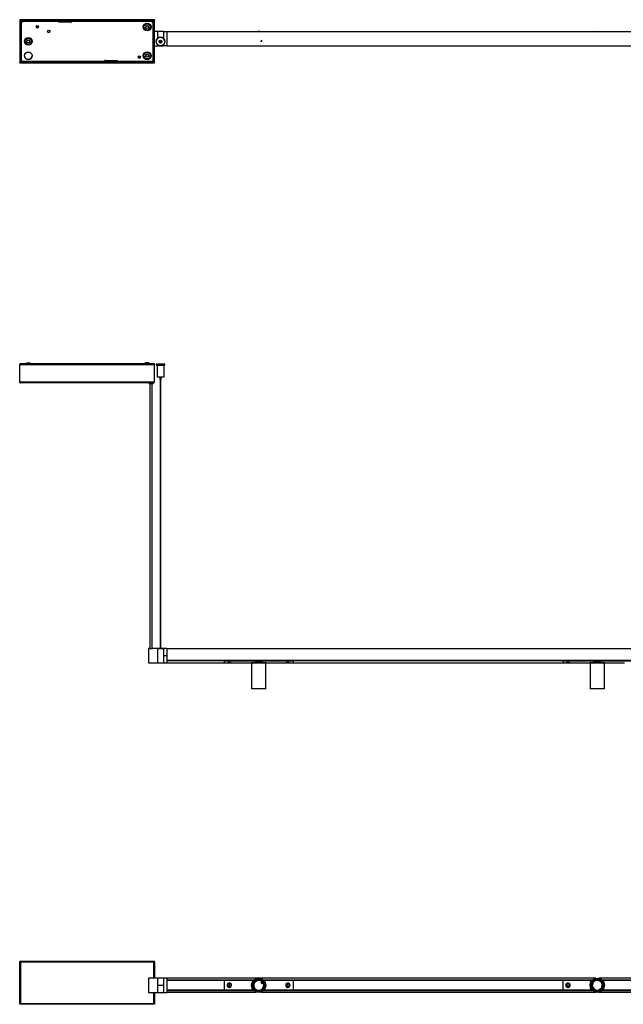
# Model space of a CAD drawing. Header units: millimetres. Extents: x 1198 to 3383, y 1201 to 2916.
# Tile 1 of 2: x 1198 to 2250, y 1201 to 2916. Entities that reach past the tile are written whole.
import ezdxf

# ---------------------------------------------------------------- set-up
doc = ezdxf.new("R2010")
doc.units = ezdxf.units.MM
doc.header["$PDSIZE"] = -1

msp = doc.modelspace()

# ---------------------------------------------------------------- linework, layer by layer
at = {"color": 7, "linetype": 'Continuous', "lineweight": 25}
for p, q in [((1198.4, 2915.5), (1198.4, 2915.2)), ((1433.4, 2915.5), (1198.4, 2915.5)), ((1433.4, 2915.2), (1198.4, 2915.2)), ((1198.4, 2915.2), (1198.4, 2914.4)), ((1433.4, 2915.5), (1433.4, 2915.2)), ((1433.4, 2915.2), (1433.4, 2914.4)), ((1433.4, 2914.4), (1198.4, 2914.4)), ((1198.4, 2914.4), (1198.4, 2914.3)), ((1199.2, 2914.3), (1198.4, 2914.3)), ((1198.4, 2914.3), (1198.4, 2841.1)), ((1199.2, 2914.4), (1199.2, 2914.3)), ((1199.2, 2914.3), (1199.2, 2841.1)), ((1199.8, 2914.1), (1199.3, 2914.4)), ((1199.8, 2914.1), (1432, 2914.1)), ((1199.8, 2841.9), (1199.8, 2914.1)), ((1203.4, 2912.7), (1201.4, 2910.7)), ((1201.4, 2910.7), (1203.4, 2912.7)), ((1201.4, 2844.7), (1201.4, 2910.7)), ((1201.4, 2910.7), (1201.4, 2910.7)), ((1203.4, 2912.7), (1266.9, 2912.7)), ((1203.4, 2912.7), (1203.4, 2912.7)), ((1203.4, 2912.7), (1266.9, 2912.7)), ((1266.9, 2912.7), (1266.9, 2910.5)), ((1266.9, 2912.7), (1266.9, 2912.7)), ((1266.9, 2910.5), (1267.4, 2910.5)), ((1267.4, 2910.5), (1266.9, 2910.5)), ((1267.4, 2912.9), (1267.4, 2912.7)), ((1287.4, 2912.9), (1267.4, 2912.9)), ((1267.4, 2911), (1267.4, 2912.7)), ((1287.4, 2912.7), (1267.4, 2912.7)), ((1267.4, 2910.5), (1267.4, 2911)), ((1287.4, 2911), (1267.4, 2911)), ((1287.4, 2912.7), (1287.4, 2912.9)), ((1287.4, 2912.7), (1287.4, 2911)), ((1287.4, 2911), (1287.4, 2910.5)), ((1287.4, 2910.5), (1287.9, 2910.5)), ((1287.9, 2910.5), (1287.4, 2910.5)), ((1287.9, 2910.5), (1287.9, 2912.7)), ((1287.9, 2912.7), (1428.4, 2912.7)), ((1287.9, 2912.7), (1287.9, 2912.7)), ((1287.9, 2912.7), (1428.4, 2912.7)), ((1430.4, 2910.7), (1428.4, 2912.7)), ((1428.4, 2912.7), (1428.4, 2912.7)), ((1428.4, 2912.7), (1430.4, 2910.7)), ((1430.4, 2910.7), (1430.4, 2844.7)), ((1430.4, 2910.7), (1430.4, 2910.7)), ((1432, 2914.1), (1432, 2841.9)), ((1432.6, 2914.4), (1432.6, 2914.3)), ((1432.6, 2914.3), (1433.4, 2914.3)), ((1432.6, 2841.1), (1432.6, 2914.3)), ((1433.4, 2914.4), (1433.4, 2914.3)), ((1433.4, 2841.1), (1433.4, 2914.3)), ((1438.7, 2894.7), (1433.4, 2894.7)), ((1448.7, 2894.7), (1438.7, 2894.7)), ((1438.7, 2894.7), (1438.7, 2882.9)), ((1438.7, 2894.7), (1438.7, 2882.9)), ((1448.7, 2894.7), (1448.7, 2883.1)), ((1448.7, 2894.7), (1448.7, 2883.1)), ((1448.7, 2894.7), (1454.6, 2894.7)), ((1454.6, 2894.7), (1454.6, 2869.7)), ((2954.6, 2894.5), (1454.6, 2894.5)), ((1431.4, 2878), (1431.4, 2878)), ((1433.4, 2869.7), (1438.7, 2869.7)), ((1436.3, 2877.4), (1436.3, 2877.4)), ((1438.7, 2871.9), (1438.7, 2869.7)), ((1438.7, 2871.9), (1438.7, 2869.7)), ((1438.7, 2869.7), (1448.7, 2869.7)), ((1443.3, 2878.2), (1443.3, 2877.4)), ((1444.3, 2877.4), (1444.3, 2878.2)), ((1444.8, 2877.5), (1444.8, 2877.6)), ((1448.7, 2871.7), (1448.7, 2869.7)), ((1454.6, 2869.7), (1448.7, 2869.7)), ((1451.3, 2877.4), (1451.3, 2877.4)), ((1454.6, 2870), (2954.6, 2870)), ((1199.2, 2841.1), (1198.4, 2841.1)), ((1198.4, 2841.1), (1198.4, 2841)), ((1198.4, 2841), (1433.4, 2841)), ((1198.4, 2840.2), (1198.4, 2841)), ((1198.4, 2840.2), (1433.4, 2840.2)), ((1199.2, 2841.3), (1432.6, 2841.3)), ((1432, 2841.9), (1199.8, 2841.9)), ((1201.4, 2844.7), (1203.4, 2842.7)), ((1346.9, 2842.7), (1203.4, 2842.7)), ((1347.4, 2845), (1346.9, 2845)), ((1346.9, 2845), (1346.9, 2842.7)), ((1347.4, 2844.3), (1346.9, 2844.3)), ((1347.4, 2844.5), (1347.4, 2845)), ((1347.4, 2844.5), (1367.4, 2844.5)), ((1347.4, 2842.7), (1347.4, 2844.5)), ((1347.4, 2842.7), (1367.4, 2842.7)), ((1367.9, 2845), (1367.4, 2845)), ((1367.4, 2845), (1367.4, 2844.5)), ((1367.4, 2844.5), (1367.4, 2842.7)), ((1367.9, 2844.3), (1367.4, 2844.3)), ((1367.9, 2842.7), (1367.9, 2845)), ((1428.4, 2842.7), (1367.9, 2842.7)), ((1428.4, 2842.7), (1430.4, 2844.7)), ((1432.6, 2841.1), (1433.4, 2841.1)), ((1433.4, 2841.1), (1433.4, 2841)), ((1433.4, 2840.2), (1433.4, 2841)), ((1199.2, 2316), (1198.4, 2316)), ((1198.4, 2316), (1198.4, 2315.3)), ((1198.4, 2316), (1198.4, 2316)), ((1207.9, 2316), (1198.4, 2316)), ((1207.9, 2316), (1198.4, 2316)), ((1198.4, 2316), (1198.4, 2316)), ((1198.4, 2284.7), (1198.4, 2315.3)), ((1198.4, 2315.3), (1433.4, 2315.3)), ((1198.4, 2315.3), (1433.4, 2315.3)), ((1198.4, 2315.3), (1198.4, 2315.3)), ((1199.2, 2315.3), (1198.4, 2315.3)), ((1198.4, 2315.3), (1198.4, 2315.3)), ((1199.2, 2316), (1199.2, 2315.3)), ((1199.2, 2315.3), (1199.2, 2315.3)), ((1201.4, 2315.3), (1201.4, 2315.7)), ((1203.4, 2315.7), (1201.4, 2315.7)), ((1203.4, 2315.7), (1207.6, 2315.7)), ((1206.6, 2315.4), (1206.6, 2315.4)), ((1414.6, 2316), (1218.8, 2316)), ((1414.6, 2316), (1218.8, 2316)), ((1219.1, 2315.7), (1266.9, 2315.7)), ((1266.9, 2315.7), (1266.9, 2315.7)), ((1266.9, 2315.7), (1267.4, 2315.7)), ((1267.4, 2315.7), (1267.4, 2315.7)), ((1287.4, 2315.7), (1267.4, 2315.7)), ((1287.4, 2315.7), (1287.4, 2315.7)), ((1287.4, 2315.7), (1287.9, 2315.7)), ((1287.9, 2315.7), (1287.9, 2315.7)), ((1287.9, 2315.7), (1414.2, 2315.7)), ((1413.6, 2315.7), (1413.6, 2315.7)), ((1413.6, 2315.6), (1413.6, 2315.7)), ((1433.4, 2316), (1426.1, 2316)), ((1433.4, 2316), (1426.1, 2316)), ((1426.7, 2315.7), (1428.4, 2315.7)), ((1427.2, 2315.7), (1427.2, 2315.6)), ((1430.4, 2315.7), (1428.4, 2315.7)), ((1430.4, 2315.7), (1430.4, 2315.3)), ((1432.6, 2316), (1433.4, 2316)), ((1432.6, 2315.3), (1432.6, 2316)), ((1432.6, 2315.3), (1432.6, 2315.3)), ((1432.6, 2315.3), (1433.4, 2315.3)), ((1433.4, 2315.3), (1433.4, 2316)), ((1433.4, 2316), (1433.4, 2316)), ((1433.4, 2316), (1433.4, 2316)), ((1433.4, 2284.7), (1433.4, 2315.3)), ((1433.4, 2315.3), (1433.4, 2315.3)), ((1433.4, 2315.3), (1433.4, 2315.3)), ((1436.3, 2315.4), (1436.3, 2313.9)), ((1443.3, 2315.4), (1443.3, 2315.4)), ((1444.3, 2315.4), (1444.3, 2315.4)), ((1451.3, 2313.9), (1451.3, 2315.4)), ((1437.8, 2313.8), (1437.8, 2293.8)), ((1448.1, 2313.8), (1448.1, 2313.9)), ((1449.8, 2293.8), (1449.8, 2313.8)), ((1198.4, 2284.7), (1433.4, 2284.7)), ((1432, 2283.3), (1199.8, 2283.3)), ((1423.4, 2283.3), (1423.4, 2283.1)), ((1425.4, 2282.1), (1425.4, 1820.4)), ((1429.4, 1820.4), (1429.4, 2282.1)), ((1431.4, 2283.1), (1431.4, 2283.3)), ((1442.6, 2293.8), (1442.6, 2288.8)), ((1443.3, 2288.8), (1443.3, 1820.4)), ((1444.3, 1820.4), (1444.3, 2288.8)), ((1445.1, 2288.8), (1445.1, 2293.8)), ((1425.2, 1820.5), (1422.9, 1820.5)), ((1422.9, 1820.5), (1422.9, 1795.5)), ((1438.7, 1820.5), (1429.6, 1820.5)), ((1439.6, 1820.5), (1438.7, 1820.5)), ((1438.7, 1820.5), (1438.7, 1795.5)), ((1438.7, 1820.5), (1438.7, 1820.4)), ((1438.7, 1820.4), (1438.7, 1795.5)), ((1438.7, 1820.4), (1439.4, 1820.4)), ((1439.4, 1820.4), (1439.4, 1820.5)), ((1439.4, 1820.4), (1439.4, 1820.4)), ((1440.1, 1820.5), (1443.3, 1820.5)), ((1440.1, 1820.5), (1440.2, 1820.4)), ((1447.3, 1820.4), (1440.1, 1820.4)), ((1444.3, 1820.5), (1447.3, 1820.5)), ((1447.3, 1820.4), (1447.3, 1820.5)), ((1448.7, 1820.5), (1447.9, 1820.5)), ((1448.1, 1820.5), (1448.1, 1820.4)), ((1448.1, 1820.4), (1448.1, 1820.4)), ((1448.1, 1820.4), (1448.7, 1820.4)), ((1454.6, 1820.5), (1448.7, 1820.5)), ((1448.7, 1820.5), (1448.7, 1820.4)), ((1448.7, 1820.5), (1448.7, 1807.9)), ((1448.7, 1820.4), (1448.7, 1795.5)), ((1454.6, 1820.5), (1454.6, 1807.9)), ((2954.6, 1820.2), (1454.6, 1820.2)), ((1454.6, 1807.9), (1448.7, 1807.9)), ((1448.7, 1807.9), (1448.7, 1795.5)), ((1454.6, 1807.9), (1454.6, 1795.5)), ((1422.9, 1795.5), (1438.7, 1795.5)), ((1438.7, 1795.5), (1448.7, 1795.5)), ((1448.7, 1795.5), (1454.6, 1795.5)), ((1454.6, 1799.8), (2954.6, 1799.8)), ((2954.6, 1799.7), (1454.6, 1799.7)), ((1454.6, 1799.5), (1554.6, 1799.5)), ((1554.6, 1799.1), (1454.6, 1799.1)), ((1454.6, 1795.8), (1554.6, 1795.8)), ((1554.6, 1798.9), (1554.6, 1799.7)), ((1554.6, 1799.7), (1674.6, 1799.7)), ((1554.6, 1799.7), (1556.1, 1799.7)), ((1554.6, 1799.7), (1554.6, 1799.7)), ((1554.6, 1798.9), (1674.6, 1798.9)), ((1554.6, 1798.9), (1554.6, 1795.5)), ((1554.6, 1795.5), (1559.8, 1795.5)), ((1556.1, 1799.7), (1556.1, 1799.7)), ((1557.6, 1799.7), (1557.6, 1799.7)), ((1560.1, 1799.7), (1560.1, 1799.7)), ((1560.4, 1795.5), (1563.1, 1795.5)), ((1564.1, 1795.8), (1563.1, 1795.8)), ((1564.1, 1795.5), (1566.8, 1795.5)), ((1566.2, 1799.7), (1658.1, 1799.7)), ((1566.2, 1799.7), (1566.2, 1799.7)), ((1566.8, 1795.5), (1566.7, 1795.6)), ((1567.3, 1795.5), (1602.5, 1795.5)), ((1602.5, 1795.5), (1602.3, 1795.3)), ((1602.3, 1795.3), (1602.3, 1750.7)), ((1627.3, 1795.3), (1602.3, 1795.3)), ((1602.5, 1795.5), (1627.1, 1795.5)), ((1627.3, 1795.3), (1627.1, 1795.5)), ((1627.1, 1795.5), (1661.8, 1795.5)), ((1627.3, 1750.7), (1627.3, 1795.3)), ((1658.1, 1799.7), (1658.1, 1799.7)), ((1662.1, 1799.7), (1662.1, 1799.7)), ((1662.3, 1795.5), (1665.1, 1795.5)), ((1663.1, 1799.7), (1663.1, 1799.7)), ((1666, 1795.8), (1665, 1795.8)), ((1666.1, 1795.5), (1668.8, 1795.5)), ((1668.2, 1799.7), (1674.6, 1799.7)), ((1668.2, 1799.7), (1668.2, 1799.7)), ((1669.3, 1795.5), (1674.6, 1795.5)), ((1674.6, 1798.9), (1674.6, 1799.7)), ((1674.6, 1799.7), (1674.6, 1799.7)), ((1674.6, 1799.5), (2144.6, 1799.5)), ((2144.6, 1799.1), (1674.6, 1799.1)), ((1674.6, 1798.9), (1674.6, 1795.5)), ((1674.6, 1795.8), (2144.6, 1795.8)), ((2144.6, 1798.9), (2144.6, 1799.7)), ((2144.6, 1799.7), (2264.6, 1799.7)), ((2144.6, 1799.7), (2144.6, 1799.7)), ((2144.6, 1799.7), (2146.1, 1799.7)), ((2144.6, 1798.9), (2264.6, 1798.9)), ((2144.6, 1798.9), (2144.6, 1795.5)), ((2144.6, 1795.5), (2149.8, 1795.5)), ((2146.1, 1799.7), (2146.1, 1799.7)), ((2147.6, 1799.7), (2147.6, 1799.7)), ((2150.1, 1799.7), (2150.1, 1799.7)), ((2150.4, 1795.5), (2153.1, 1795.5)), ((2154.1, 1795.8), (2153.1, 1795.8)), ((2154.1, 1795.5), (2156.8, 1795.5)), ((2156.2, 1799.7), (2156.2, 1799.7)), ((2156.2, 1799.7), (2248.1, 1799.7)), ((2156.8, 1795.5), (2156.7, 1795.6)), ((2157.3, 1795.5), (2192.3, 1795.5)), ((2192.3, 1795.5), (2192.1, 1795.3)), ((2192.1, 1795.3), (2192.1, 1750.7)), ((2217.1, 1795.3), (2192.1, 1795.3)), ((2192.3, 1795.5), (2216.9, 1795.5)), ((2217.1, 1795.3), (2216.9, 1795.5)), ((2216.9, 1795.5), (2251.8, 1795.5)), ((2217.1, 1750.7), (2217.1, 1795.3)), ((2248.1, 1799.7), (2248.1, 1799.7)), ((1602.3, 1750.7), (1602.5, 1750.5)), ((1602.3, 1750.7), (1627.3, 1750.7)), ((1627.1, 1750.5), (1602.5, 1750.5)), ((1627.1, 1750.5), (1627.3, 1750.7)), ((2192.1, 1750.7), (2192.3, 1750.5)), ((2192.1, 1750.7), (2217.1, 1750.7)), ((2216.9, 1750.5), (2192.3, 1750.5)), ((2216.9, 1750.5), (2217.1, 1750.7)), ((1198.4, 1276.2), (1433.4, 1276.2)), ((1198.4, 1275.9), (1198.4, 1276.2)), ((1198.4, 1275.9), (1198.4, 1275.1)), ((1198.4, 1275.9), (1433.4, 1275.9)), ((1198.9, 1275), (1198.4, 1275)), ((1198.4, 1201.8), (1198.4, 1275)), ((1432, 1274.5), (1199.8, 1274.5)), ((1199.8, 1274.5), (1199.8, 1202.3)), ((1432, 1274.5), (1432, 1274.5)), ((1432, 1246.7), (1432, 1274.5)), ((1432.9, 1275), (1433.4, 1275)), ((1433.4, 1275.9), (1433.4, 1276.2)), ((1433.4, 1275.1), (1433.4, 1275.9)), ((1433.4, 1275), (1433.4, 1246.7)), ((1438.7, 1246.7), (1422.9, 1246.7)), ((1422.9, 1246.7), (1422.9, 1221.7)), ((1448.7, 1246.7), (1438.7, 1246.7)), ((1438.7, 1246.7), (1438.7, 1221.7)), ((1438.7, 1246.7), (1438.7, 1233.7)), ((1448.7, 1246.7), (1448.7, 1233.7)), ((1454.6, 1246.7), (1448.7, 1246.7)), ((1448.7, 1246.7), (1448.7, 1221.7)), ((1454.6, 1246.7), (1454.6, 1221.7)), ((2202.1, 1246.5), (1454.6, 1246.5)), ((1454.6, 1243.3), (1606.6, 1243.3)), ((1454.6, 1243.2), (1606.4, 1243.2)), ((1606.4, 1243.2), (1454.6, 1243.2)), ((1606.2, 1243), (1454.6, 1243)), ((1454.6, 1242.8), (1554.6, 1242.8)), ((1554.6, 1242.6), (1454.6, 1242.6)), ((1554.6, 1242.8), (1606, 1242.8)), ((1554.6, 1242.8), (1554.6, 1225.6)), ((1561.4, 1237.1), (1561.5, 1236.9)), ((1563.1, 1236.7), (1563, 1231.7)), ((1564.1, 1236.7), (1563.1, 1236.7)), ((1564, 1231.7), (1564.1, 1236.7)), ((1566, 1237), (1565.8, 1236.8)), ((1623.1, 1243.3), (2196, 1243.3)), ((1623.3, 1243.2), (2195.9, 1243.2)), ((2195.9, 1243.2), (1623.3, 1243.2)), ((2195.7, 1243), (1623.5, 1243)), ((1623.6, 1242.8), (1674.6, 1242.8)), ((1663.4, 1236.8), (1663.2, 1237)), ((1665, 1236.7), (1665.1, 1231.7)), ((1666, 1236.7), (1665, 1236.7)), ((1666.1, 1231.7), (1666, 1236.7)), ((1667.7, 1236.9), (1667.8, 1237.1)), ((1674.6, 1242.8), (2144.6, 1242.8)), ((1674.6, 1242.8), (1674.6, 1225.6)), ((2144.6, 1242.6), (1674.6, 1242.6)), ((2144.6, 1242.8), (2195.5, 1242.8)), ((2144.6, 1242.8), (2144.6, 1225.6)), ((2151.4, 1237.1), (2151.5, 1236.9)), ((2153.1, 1236.7), (2153, 1231.7)), ((2154.1, 1236.7), (2153.1, 1236.7)), ((2154, 1231.7), (2154.1, 1236.7)), ((2156, 1237), (2155.8, 1236.8)), ((2954.6, 1246.5), (2207.1, 1246.5)), ((2213.1, 1243.3), (2780.3, 1243.3)), ((2213.3, 1243.2), (2780.2, 1243.2)), ((2780.2, 1243.2), (2213.3, 1243.2)), ((2779.9, 1243), (2213.5, 1243)), ((2213.7, 1242.8), (2264.6, 1242.8)), ((1422.9, 1221.7), (1438.7, 1221.7)), ((1432, 1202.3), (1432, 1221.7)), ((1433.4, 1221.7), (1433.4, 1201.8)), ((1448.7, 1233.7), (1438.7, 1233.7)), ((1438.7, 1233.7), (1438.7, 1221.7)), ((1438.7, 1221.7), (1448.7, 1221.7)), ((1448.7, 1233.7), (1448.7, 1232.3)), ((1448.7, 1221.7), (1454.6, 1221.7)), ((1454.6, 1225.8), (1554.6, 1225.8)), ((1554.6, 1225.7), (1454.6, 1225.7)), ((1454.6, 1225.5), (1605.6, 1225.5)), ((1605.8, 1225.3), (1454.6, 1225.3)), ((1454.6, 1225.2), (1605.8, 1225.2)), ((1606, 1225.1), (1454.6, 1225.1)), ((1454.6, 1222), (1611.2, 1222)), ((1554.6, 1225.6), (1605.5, 1225.6)), ((1561.4, 1231.6), (1561.2, 1231.4)), ((1563, 1231.7), (1564, 1231.7)), ((1565.7, 1231.5), (1565.8, 1231.3)), ((1618.4, 1222), (2202.1, 1222)), ((2196, 1225.1), (1623.7, 1225.1)), ((2195.9, 1225.3), (1623.8, 1225.3)), ((1623.8, 1225.2), (2195.9, 1225.2)), ((1624, 1225.5), (2195.7, 1225.5)), ((1624.2, 1225.6), (1674.6, 1225.6)), ((1663.4, 1231.3), (1663.5, 1231.5)), ((1665.1, 1231.7), (1666.1, 1231.7)), ((1668, 1231.4), (1667.8, 1231.6)), ((1674.6, 1225.8), (2144.6, 1225.8)), ((2144.6, 1225.7), (1674.6, 1225.7)), ((2144.6, 1225.6), (2195.5, 1225.6)), ((2151.4, 1231.6), (2151.2, 1231.4)), ((2153, 1231.7), (2154, 1231.7)), ((2155.7, 1231.5), (2155.8, 1231.3)), ((2207.1, 1222), (2785, 1222)), ((2779.7, 1225.1), (2213.1, 1225.1)), ((2779.6, 1225.3), (2213.3, 1225.3)), ((2213.3, 1225.2), (2779.6, 1225.2)), ((2213.5, 1225.5), (2779.4, 1225.5)), ((2213.7, 1225.6), (2264.6, 1225.6)), ((1198.9, 1201.8), (1198.4, 1201.8)), ((1198.4, 1200.9), (1198.4, 1201.7)), ((1433.4, 1200.9), (1198.4, 1200.9)), ((1199.8, 1202.3), (1432, 1202.3)), ((1432.9, 1201.8), (1433.4, 1201.8)), ((1433.4, 1201.7), (1433.4, 1200.9))]:
    msp.add_line(p, q, dxfattribs=at)
at = {"color": 7, "linetype": 'Continuous'}
for p, q in [((1618.6, 2876.8), (1621.1, 2879.9)), ((1618.6, 1239.6), (1621.1, 1236.5))]:
    msp.add_line(p, q, dxfattribs=at)
at = {"color": 7, "linetype": 'Continuous', "lineweight": 25, "flags": 128}
for points in [[(2205.7, 2894.5), (2204.7, 2894.5), (2203.5, 2894.5)], [(2203.5, 2870), (2205.5, 2870), (2205.7, 2870)], [(1206.6, 2315.4), (1206.8, 2315.4), (1206.9, 2315.4)], [(1218.9, 2315.9), (1218.9, 2315.9), (1218.7, 2315.9), (1218.2, 2315.9), (1217.3, 2315.9), (1216.1, 2315.9), (1214.8, 2315.9), (1213.4, 2315.9), (1212, 2315.9), (1210.6, 2315.9), (1209.5, 2315.9), (1208.6, 2315.9), (1208.1, 2315.9), (1207.9, 2315.9), (1207.9, 2315.9)], [(1210.6, 2317.5), (1210.8, 2317.5), (1211.4, 2317.5), (1212.2, 2317.5), (1213.1, 2317.5), (1214.1, 2317.5), (1215, 2317.5), (1215.7, 2317.5), (1216.1, 2317.5), (1216.1, 2317.5), (1215.7, 2317.5), (1215, 2317.5), (1214.1, 2317.5), (1213.1, 2317.5), (1212.2, 2317.5), (1211.4, 2317.5), (1210.8, 2317.5), (1210.6, 2317.5)], [(1227, 2315.7), (1227.1, 2315.7), (1227.6, 2315.7), (1228.3, 2315.7), (1229.1, 2315.7), (1229.9, 2315.7), (1230.6, 2315.7), (1231, 2315.7), (1231.2, 2315.7), (1231, 2315.6), (1230.6, 2315.6), (1229.9, 2315.6), (1229.1, 2315.6), (1228.3, 2315.6), (1227.6, 2315.6), (1227.1, 2315.6), (1227, 2315.7)], [(1247, 2315.6), (1247.1, 2315.6), (1247.6, 2315.6), (1248.3, 2315.6), (1249.1, 2315.6), (1249.9, 2315.6), (1250.6, 2315.6), (1251, 2315.6), (1251.2, 2315.6), (1251, 2315.6), (1250.6, 2315.6), (1249.9, 2315.6), (1249.1, 2315.6), (1248.3, 2315.6), (1247.6, 2315.6), (1247.1, 2315.6), (1247, 2315.6)], [(1415.4, 2316.1), (1415.1, 2316.1), (1414.9, 2316.1)], [(1425.9, 2315.7), (1425.9, 2315.7), (1425.7, 2315.7), (1425.2, 2315.7), (1424.3, 2315.6), (1423.1, 2315.6), (1421.8, 2315.6), (1420.4, 2315.6), (1419, 2315.6), (1417.6, 2315.6), (1416.5, 2315.6), (1415.6, 2315.7), (1415.1, 2315.7), (1414.9, 2315.7)], [(1417.6, 2317.7), (1417.8, 2317.7), (1418.4, 2317.7), (1419.2, 2317.7), (1420.1, 2317.7), (1421.1, 2317.7), (1422, 2317.7), (1422.7, 2317.7), (1423.1, 2317.7), (1423.1, 2317.7), (1422.7, 2317.7), (1422, 2317.7), (1421.1, 2317.7), (1420.1, 2317.7), (1419.2, 2317.7), (1418.4, 2317.7), (1417.8, 2317.7), (1417.6, 2317.7)], [(1417.6, 2317.3), (1417.8, 2317.3), (1418.4, 2317.3), (1419.2, 2317.3), (1420.1, 2317.3), (1421.1, 2317.3), (1422, 2317.3), (1422.7, 2317.3), (1423.1, 2317.3), (1423.1, 2317.3), (1422.7, 2317.2), (1422, 2317.2), (1421.1, 2317.2), (1420.1, 2317.2), (1419.2, 2317.2), (1418.4, 2317.2), (1417.8, 2317.2), (1417.6, 2317.3)], [(1425.9, 2316.1), (1425.9, 2316.1), (1425.7, 2316.1), (1425.4, 2316.1)], [(1443.9, 2315.4), (1442.2, 2315.4), (1440.7, 2315.4), (1439.3, 2315.4), (1438.1, 2315.4), (1437.2, 2315.4), (1436.6, 2315.4), (1436.4, 2315.4), (1436.4, 2315.4), (1436.9, 2315.5), (1437.6, 2315.5), (1438.7, 2315.5), (1440, 2315.5), (1441.4, 2315.5), (1443, 2315.5), (1444.6, 2315.5), (1446.2, 2315.5), (1447.7, 2315.5), (1449, 2315.5), (1450, 2315.5), (1450.8, 2315.5), (1451.2, 2315.4), (1451.3, 2315.4), (1451.1, 2315.4), (1450.5, 2315.4), (1449.6, 2315.4), (1448.4, 2315.4), (1447, 2315.4), (1445.5, 2315.4), (1443.9, 2315.4)], [(1443.9, 2315.4), (1442.9, 2315.4), (1442.1, 2315.4), (1441.5, 2315.4), (1441.3, 2315.4), (1441.5, 2315.4), (1442.1, 2315.4), (1442.9, 2315.4), (1443.8, 2315.4), (1444.8, 2315.4), (1445.6, 2315.4), (1446.2, 2315.4), (1446.3, 2315.4), (1446.2, 2315.4), (1445.6, 2315.4), (1444.8, 2315.4), (1443.9, 2315.4)], [(1444.2, 2315.4), (1444.3, 2315.4), (1444.3, 2315.4), (1444.3, 2315.4), (1444.2, 2315.4), (1444, 2315.4), (1443.8, 2315.4), (1443.6, 2315.4), (1443.5, 2315.4), (1443.4, 2315.4), (1443.4, 2315.4), (1443.4, 2315.4), (1443.5, 2315.4), (1443.7, 2315.4), (1443.9, 2315.4), (1444.1, 2315.4), (1444.2, 2315.4)], [(1439.5, 2313.9), (1438.6, 2313.9), (1438.1, 2313.8), (1437.8, 2313.8), (1438, 2313.8), (1438.5, 2313.8), (1439.4, 2313.8), (1440.5, 2313.8), (1441.9, 2313.8), (1443.4, 2313.8), (1444.9, 2313.8)], [(1439.5, 2313.8), (1439.5, 2313.8), (1439.3, 2313.8), (1439.4, 2313.8)], [(1444.9, 2313.8), (1446.3, 2313.8), (1447.6, 2313.8), (1448.6, 2313.8), (1449.4, 2313.8), (1449.8, 2313.8), (1449.8, 2313.8), (1449.5, 2313.8), (1448.8, 2313.9), (1448.1, 2313.9)], [(1561.4, 1799.7), (1561.5, 1799.7), (1561.5, 1799.7)], [(1564, 1795.8), (1564, 1795.7), (1564.1, 1795.6), (1564.1, 1795.6), (1564.1, 1795.5), (1564.1, 1795.6), (1564.1, 1795.6), (1564.1, 1795.7), (1564.1, 1795.8)], [(1565.8, 1799.7), (1565.8, 1799.7), (1565.8, 1799.7)], [(1663.3, 1799.7), (1663.3, 1799.7), (1663.3, 1799.7)], [(1665, 1795.8), (1665, 1795.7), (1665.1, 1795.6), (1665.1, 1795.6), (1665.1, 1795.5), (1665.1, 1795.6), (1665.1, 1795.6), (1665.1, 1795.7), (1665.1, 1795.8)], [(1667.7, 1799.7), (1667.7, 1799.7), (1667.7, 1799.7)], [(2151.4, 1799.7), (2151.5, 1799.7), (2151.5, 1799.7)], [(2154, 1795.8), (2154, 1795.7), (2154.1, 1795.6), (2154.1, 1795.6), (2154.1, 1795.5), (2154.1, 1795.6), (2154.1, 1795.6), (2154.1, 1795.7), (2154.1, 1795.8)], [(2155.8, 1799.7), (2155.8, 1799.7), (2155.8, 1799.7)]]:
    msp.add_lwpolyline(points, dxfattribs=at)
at = {"color": 7, "linetype": 'Continuous', "lineweight": 25}
for centre, radius in [((1229.1, 2903.2), 2.12), ((1229.1, 2903.2), 1.65), ((1229.1, 2903.2), 1.55), ((1420.4, 2902.7), 6.8), ((1420.4, 2902.7), 5.51), ((1420.4, 2902.7), 2.74), ((1420.4, 2902.7), 2.42), ((1213.4, 2877.7), 6.8), ((1213.4, 2877.7), 5.51), ((1249.1, 2895.2), 2.12), ((1443.8, 2877.4), 7.5), ((1213.4, 2877.7), 2.74), ((1213.4, 2877.7), 2.42), ((1443.8, 2877.4), 2.5), ((1443.8, 2877.5), 1), ((1443.8, 2877.6), 0.75), ((1443.8, 2877.4), 0.5), ((1213.4, 2852.7), 6.5), ((1406.7, 2850.5), 2.12), ((1406.7, 2850.5), 1.65), ((1406.7, 2850.5), 1.55), ((1420.4, 2852.7), 6.8), ((1420.4, 2852.7), 5.51), ((1420.4, 2852.7), 2.74), ((1420.4, 2852.7), 2.42), ((1614.8, 1233.9), 12.5), ((1614.8, 1233.9), 12.3), ((1614.8, 1233.9), 11.3), ((1614.8, 1233.9), 11.1), ((1614.8, 1233.9), 10.4), ((1614.8, 1233.9), 9), ((2204.6, 1234.2), 12.5), ((2204.6, 1234.2), 12.3), ((2204.6, 1234.2), 11.3), ((2204.6, 1234.2), 11.1), ((2204.6, 1234.2), 10.4), ((2204.6, 1234.2), 9)]:
    msp.add_circle(centre, radius, dxfattribs=at)
for centre, radius, start, end in [((1229.1, 2903.2), 2.13, 180.0018, 359.9982), ((1249.1, 2895.2), 2.13, 180.0018, 359.9982), ((1427.4, 2878), 4, 318.5891, 41.4109), ((1427.4, 2878), 4, 0.0002, 41.2451), ((1443.8, 2877.4), 7.5, 0.0017, 179.9983), ((1614.8, 2882.5), 12.5, 73.3011, 106.6989), ((1614.8, 2882.5), 12.3, 76.7558, 103.2442), ((2204.6, 2882.2), 12.5, 78.5217, 101.4783), ((1443.8, 2877.5), 2.5, 180.0008, 270.0968), ((1443.8, 2877.6), 1, 182.1596, 354.4963), ((1443.8, 2877.7), 0.75, 181.6938, 358.3062), ((1443.8, 2877.5), 2.5, 270.0942, 359.9989), ((2204.6, 2882.2), 12.5, 258.5217, 281.4783), ((1213.4, 2852.7), 6.5, 180.0016, 359.9984), ((1406.7, 2850.5), 2.13, 180.0018, 359.9982), ((1213.3, 2583.7), 268.3, 268.5608, 271.4637), ((1213.4, 2309.4), 8.5, 108.7903, 130.3649), ((1213.4, 2309.4), 8.5, 49.6351, 71.2097), ((1218.5, 2280.6), 34.9, 87.2285, 90.4748), ((1414.9, 2290.8), 24.9, 89.9473, 92.9078), ((1414.8, 2338.7), 23.1, 267.118, 269.844), ((1420.4, 2309.7), 8.5, 108.7903, 130.3649), ((1420.4, 2309.2), 8.5, 108.7903, 130.3649), ((1420.4, 2309.7), 8.5, 49.6351, 71.2097), ((1420.4, 2309.2), 8.5, 49.6351, 71.2097), ((1425.9, 2290.3), 25.4, 87.1008, 90.0128), ((1426.2, 2330.4), 14.8, 269.4245, 273.6364), ((1441.8, 2503.5), 189.6, 268.3581, 270.6285), ((1445.9, 2502.1), 188.2, 269.3688, 271.648), ((1427.4, 2450.3), 167.2, 268.6295, 271.3705), ((1443.1, 2527.6), 233.8, 268.7127, 270.4309), ((1443.8, 2338.2), 49.4, 268.5506, 271.4494), ((1446.1, 2416.5), 122.7, 269.437, 271.7664), ((1427.4, 1830.7), 10.5, 257.7632, 282.3211), ((1562.7, 1795.8), 0.493, 331.9229, 2.3786), ((1666.5, 1795.8), 0.493, 177.6214, 208.0771), ((2152.7, 1795.8), 0.493, 331.9229, 2.3786), ((1560.9, 1236.7), 0.2, 316.3877, 358.6796), ((1566.3, 1236.6), 0.2, 178.6796, 220.9716), ((1614.8, 1233.9), 11.2, 129.6516, 228.4089), ((1614.8, 1233.9), 8.8, 32.2508, 212.2508), ((1614.8, 1233.9), 8.8, 212.2508, 32.2508), ((1608.4, 1242.3), 0.625, 104.1939, 151.2566), ((1608.7, 1242.4), 0.888, 147.5268, 167.6191), ((1611.3, 1243.9), 0.6, 85.0762, 134.2428), ((1611, 1243.6), 0.888, 69.8252, 89.8579), ((1614.8, 1233.9), 11.2, 9.4261, 108.5439), ((1625.3, 1235.3), 0.625, 344.1939, 31.2566), ((1625.2, 1235), 0.888, 27.5268, 47.6191), ((1662.8, 1236.6), 0.2, 319.0284, 1.3204), ((1668.2, 1236.7), 0.2, 181.3204, 202.4581), ((2150.9, 1236.7), 0.2, 316.3877, 358.6796), ((2156.3, 1236.6), 0.2, 178.6796, 220.9716), ((2204.6, 1234.2), 11.2, 129.6516, 228.4089), ((2204.6, 1234.2), 8.8, 32.2508, 212.2508), ((2204.6, 1234.2), 8.8, 212.2508, 32.2508), ((2198.1, 1242.5), 0.625, 104.1939, 151.2566), ((2198.5, 1242.6), 0.888, 147.5268, 167.6191), ((2201, 1244.1), 0.6, 85.0762, 134.2428), ((2200.8, 1243.9), 0.888, 69.8252, 89.858), ((2204.6, 1234.2), 11.2, 9.4261, 108.5439), ((2214.9, 1235.3), 0.888, 27.5268, 47.6191), ((2215, 1235.6), 0.625, 344.1939, 31.2566), ((1560.8, 1231.8), 0.2, 358.6796, 19.8174), ((1566.2, 1231.7), 0.2, 136.3877, 178.6796), ((1608.3, 1225.8), 0.888, 189.8252, 209.8579), ((1608, 1225.9), 0.6, 205.0762, 254.2428), ((1610.8, 1224.2), 0.625, 224.1939, 271.2566), ((1610.6, 1224.4), 0.888, 267.5268, 287.6191), ((1614.8, 1233.9), 11.2, 249.4454, 348.4862), ((1625.2, 1232), 0.6, 325.0762, 14.2428), ((1625.1, 1232.4), 0.888, 309.8252, 329.8579), ((1662.9, 1231.7), 0.2, 1.3204, 43.6123), ((1668.3, 1231.8), 0.2, 139.0284, 181.3204), ((2150.8, 1231.8), 0.2, 358.6796, 19.8174), ((2156.2, 1231.7), 0.2, 136.3877, 178.6796), ((2198.1, 1226.1), 0.888, 189.8252, 209.858), ((2197.8, 1226.2), 0.6, 205.0762, 254.2428), ((2200.6, 1224.5), 0.625, 224.1939, 271.2566), ((2200.4, 1224.7), 0.888, 267.5268, 287.6191), ((2204.6, 1234.2), 11.2, 249.4454, 348.4862), ((2215, 1232.3), 0.6, 325.0762, 14.2428), ((2214.9, 1232.6), 0.888, 309.8252, 329.858)]:
    msp.add_arc(centre, radius, start, end, dxfattribs=at)
for points, knots in [([(1199.3, 2914.4), (1199.3, 2914.4), (1199.4, 2914.3), (1199.6, 2914.2), (1199.7, 2914.1), (1199.8, 2914.1)], [0, 0, 0, 0, 0.208498, 0.604249, 1, 1, 1, 1]), ([(1432.5, 2914.4), (1432.4, 2914.4), (1432.3, 2914.3), (1432.1, 2914.2), (1432, 2914.1)], [0, 0, 0, 0, 0.270092, 1, 1, 1, 1]), ([(1432, 2914.1), (1432.1, 2914.1), (1432.2, 2914.2), (1432.4, 2914.3), (1432.5, 2914.4), (1432.5, 2914.4)], [0, 0, 0, 0, 0.3831964, 0.7663928, 1, 1, 1, 1]), ([(1441.5, 2876.8), (1441.5, 2877), (1441.3, 2877.3), (1441.4, 2877.6), (1441.4, 2877.6)], [0, 0, 0, 0, 0.839561, 1, 1, 1, 1]), ([(1444.6, 2875.2), (1444.4, 2875.2), (1444, 2875.1), (1443.2, 2875.2), (1442.5, 2875.5), (1441.9, 2876.1), (1441.7, 2876.6), (1441.5, 2876.8)], [0, 0, 0, 0, 0.1334643, 0.3481732, 0.562882, 0.7775909, 1, 1, 1, 1]), ([(1445.6, 2875.8), (1445.5, 2875.6), (1445.2, 2875.4), (1444.8, 2875.3), (1444.6, 2875.2)], [0, 0, 0, 0, 0.484589, 1, 1, 1, 1]), ([(1199.3, 2841.6), (1199.4, 2841.6), (1199.5, 2841.7), (1199.7, 2841.8), (1199.8, 2841.9)], [0, 0, 0, 0, 0.23433, 1, 1, 1, 1]), ([(1432, 2841.9), (1432.1, 2841.8), (1432.3, 2841.7), (1432.4, 2841.6), (1432.5, 2841.6)], [0, 0, 0, 0, 0.740769, 1, 1, 1, 1]), ([(1207.9, 2315.9), (1207.8, 2315.9), (1207.7, 2315.7), (1207.4, 2315.6), (1207.1, 2315.5), (1207, 2315.5), (1207, 2315.5)], [0, 0, 0, 0, 0.202818, 0.570148, 0.857277, 1, 1, 1, 1]), ([(1219.8, 2315.5), (1219.7, 2315.5), (1219.5, 2315.5), (1219.1, 2315.7), (1218.9, 2315.9), (1218.9, 2316)], [0, 0, 0, 0, 0.165386, 0.727813, 1, 1, 1, 1]), ([(1414.9, 2316.1), (1414.8, 2316.1), (1414.7, 2316), (1414.5, 2315.9), (1414.2, 2315.7), (1414, 2315.7), (1414, 2315.7), (1414, 2315.7)], [0, 0, 0, 0, 0.073744, 0.466679, 0.783261, 0.99868, 1, 1, 1, 1]), ([(1414.9, 2315.7), (1414.8, 2315.6), (1414.7, 2315.5), (1414.4, 2315.4), (1414.2, 2315.3), (1414.2, 2315.3)], [0, 0, 0, 0, 0.268788, 0.755598, 1, 1, 1, 1]), ([(1426.8, 2315.7), (1426.7, 2315.7), (1426.5, 2315.8), (1426.2, 2315.9), (1425.9, 2316.1), (1425.9, 2316.2)], [0, 0, 0, 0, 0.160799, 0.711186, 1, 1, 1, 1]), ([(1426.6, 2315.3), (1426.4, 2315.4), (1426.1, 2315.5), (1425.9, 2315.7), (1425.9, 2315.7)], [0, 0, 0, 0, 0.662326, 1, 1, 1, 1]), ([(1446.5, 2313.8), (1446.1, 2313.8), (1445.2, 2313.8), (1443.6, 2313.8), (1442, 2313.8), (1440.7, 2313.8), (1439.7, 2313.8), (1439.5, 2313.8), (1439.4, 2313.8)], [0, 0, 0, 0, 0.143462, 0.320208, 0.496409, 0.6696, 0.840454, 1, 1, 1, 1]), ([(1448.8, 2313.8), (1448.7, 2313.8), (1448.7, 2313.8), (1448.5, 2313.8), (1448.2, 2313.8), (1447.7, 2313.8), (1447.3, 2313.8), (1446.9, 2313.8), (1446.6, 2313.8), (1446.5, 2313.8)], [0, 0, 0, 0, 0.063209, 0.189745, 0.401364, 0.612982, 0.804177, 0.901799, 1, 1, 1, 1]), ([(1448.1, 2313.8), (1448.4, 2313.8), (1448.8, 2313.8), (1448.9, 2313.8), (1448.8, 2313.8), (1448.8, 2313.8)], [0, 0, 0, 0, 0.440134, 0.910229, 1, 1, 1, 1]), ([(1198.4, 2284.7), (1198.5, 2284.5), (1198.7, 2284.1), (1199.1, 2283.7), (1199.4, 2283.4), (1199.7, 2283.3), (1199.8, 2283.3)], [0, 0, 0, 0, 0.254679, 0.509571, 0.764463, 1, 1, 1, 1]), ([(1423.4, 2283.1), (1423.4, 2283.1), (1423.4, 2282.9), (1423.5, 2282.7), (1423.6, 2282.4), (1423.8, 2282.3), (1424, 2282.2), (1424.1, 2282.2), (1424.2, 2282.1), (1424.3, 2282.1), (1424.3, 2282.1), (1424.4, 2282.1), (1424.6, 2282.1), (1425.1, 2282.1), (1425.7, 2282.1), (1426.1, 2282.1), (1426.2, 2282.1)], [0, 0, 0, 0, 0.029982, 0.100221, 0.156727, 0.204426, 0.244404, 0.276048, 0.296934, 0.31257, 0.332576, 0.372043, 0.513536, 0.707305, 0.911413, 1, 1, 1, 1]), ([(1426.2, 2282.1), (1426.4, 2282.1), (1426.9, 2282.1), (1427.7, 2282.1), (1428.7, 2282.1), (1429.5, 2282.1), (1430.1, 2282.1), (1430.3, 2282.1), (1430.5, 2282.1), (1430.6, 2282.1), (1430.7, 2282.2), (1430.9, 2282.3), (1431.2, 2282.5), (1431.3, 2282.8), (1431.4, 2283), (1431.4, 2283.1)], [0, 0, 0, 0, 0.076431, 0.212263, 0.34807, 0.483971, 0.620236, 0.758447, 0.791286, 0.805869, 0.823351, 0.857061, 0.903336, 0.951133, 1, 1, 1, 1]), ([(1439.4, 1820.5), (1439.4, 1820.5), (1439.4, 1820.5), (1439.5, 1820.5), (1439.7, 1820.5), (1439.9, 1820.5), (1440.1, 1820.5), (1440.1, 1820.5)], [0, 0, 0, 0, 0.13618, 0.271611, 0.469173, 0.748087, 1, 1, 1, 1]), ([(1440.1, 1820.4), (1440, 1820.4), (1439.8, 1820.4), (1439.6, 1820.4), (1439.5, 1820.4), (1439.4, 1820.4), (1439.4, 1820.4), (1439.4, 1820.4)], [0, 0, 0, 0, 0.3415483, 0.5874747, 0.7629782, 0.9002508, 1, 1, 1, 1]), ([(1447.3, 1820.5), (1447.4, 1820.5), (1447.6, 1820.5), (1447.9, 1820.5), (1448, 1820.5), (1448, 1820.5), (1448.1, 1820.5), (1448.1, 1820.5)], [0, 0, 0, 0, 0.341548, 0.587475, 0.762978, 0.900251, 1, 1, 1, 1]), ([(1448.1, 1820.4), (1448.1, 1820.4), (1448, 1820.4), (1448, 1820.4), (1447.8, 1820.4), (1447.6, 1820.4), (1447.4, 1820.4), (1447.3, 1820.4)], [0, 0, 0, 0, 0.13618, 0.271611, 0.469173, 0.748087, 1, 1, 1, 1]), ([(1559.8, 1795.5), (1559.9, 1795.5), (1560, 1795.5), (1560.6, 1795.7), (1561.5, 1795.9), (1562.7, 1796), (1563.9, 1796), (1565.1, 1795.9), (1566.2, 1795.8), (1566.9, 1795.6), (1567.3, 1795.5), (1567.3, 1795.5), (1567.3, 1795.5)], [0, 0, 0, 0, 0.104171, 0.20824, 0.315012, 0.424139, 0.530179, 0.632423, 0.736104, 0.844106, 0.952783, 1, 1, 1, 1]), ([(1566.7, 1795.6), (1566.7, 1795.6), (1566.7, 1795.6), (1566.5, 1795.6), (1566.1, 1795.7), (1565.5, 1795.8), (1564.6, 1796), (1563.5, 1796), (1562.4, 1795.9), (1561.4, 1795.8), (1560.8, 1795.6), (1560.4, 1795.5), (1560.4, 1795.6), (1560.4, 1795.6)], [0, 0, 0, 0, 0.000891, 0.120402, 0.121161, 0.238401, 0.351789, 0.465702, 0.58346, 0.702378, 0.818695, 0.933862, 1, 1, 1, 1]), ([(1606.6, 1795.5), (1606.6, 1795.5), (1606.7, 1795.5), (1607.3, 1795.9), (1608.7, 1796.7), (1610.6, 1797.6), (1613, 1798.3), (1615.4, 1798.4), (1617.8, 1797.9), (1619.9, 1797), (1621.7, 1796), (1622.5, 1795.5), (1622.6, 1795.5), (1622.6, 1795.5)], [0, 0, 0, 0, 0.053817, 0.141906, 0.236616, 0.345785, 0.439986, 0.534823, 0.616172, 0.725638, 0.836474, 0.950451, 1, 1, 1, 1]), ([(1661.8, 1795.5), (1661.9, 1795.5), (1662, 1795.5), (1662.6, 1795.7), (1663.5, 1795.9), (1664.7, 1796), (1665.9, 1796), (1667.1, 1795.9), (1668.2, 1795.8), (1668.9, 1795.6), (1669.3, 1795.5), (1669.3, 1795.5), (1669.3, 1795.5)], [0, 0, 0, 0, 0.104171, 0.20824, 0.315012, 0.424139, 0.530179, 0.632423, 0.736104, 0.844106, 0.952783, 1, 1, 1, 1]), ([(1668.8, 1795.6), (1668.8, 1795.5), (1668.8, 1795.5), (1668.5, 1795.6), (1667.9, 1795.8), (1667, 1795.9), (1666, 1796), (1664.9, 1796), (1663.8, 1795.9), (1663, 1795.7), (1662.5, 1795.6), (1662.3, 1795.5), (1662.3, 1795.5), (1662.3, 1795.5)], [0, 0, 0, 0, 0.0447731, 0.1395116, 0.2480151, 0.352739, 0.4553283, 0.5602359, 0.668186, 0.7753956, 0.8800292, 0.984579, 1, 1, 1, 1]), ([(1668, 1799.7), (1668, 1799.7), (1668, 1799.7), (1668, 1799.7), (1668, 1799.7)], [0, 0, 0, 0, 0.240123, 1, 1, 1, 1]), ([(2149.8, 1795.5), (2149.9, 1795.5), (2150, 1795.5), (2150.6, 1795.7), (2151.5, 1795.9), (2152.7, 1796), (2153.9, 1796), (2155.1, 1795.9), (2156.2, 1795.8), (2156.9, 1795.6), (2157.3, 1795.5), (2157.3, 1795.5), (2157.3, 1795.5)], [0, 0, 0, 0, 0.1041713, 0.2082397, 0.3150118, 0.4241392, 0.5301789, 0.6324228, 0.7361044, 0.8441058, 0.9527832, 1, 1, 1, 1]), ([(2156.7, 1795.6), (2156.7, 1795.6), (2156.7, 1795.6), (2156.5, 1795.6), (2156.1, 1795.7), (2155.5, 1795.8), (2154.6, 1796), (2153.5, 1796), (2152.4, 1795.9), (2151.4, 1795.8), (2150.8, 1795.6), (2150.4, 1795.5), (2150.4, 1795.6), (2150.4, 1795.6)], [0, 0, 0, 0, 0.000891, 0.120402, 0.121161, 0.238401, 0.351789, 0.465702, 0.58346, 0.702378, 0.818695, 0.933862, 1, 1, 1, 1]), ([(2196.6, 1795.5), (2196.6, 1795.5), (2196.7, 1795.5), (2197.3, 1795.9), (2198.7, 1796.7), (2200.6, 1797.6), (2203, 1798.3), (2205.4, 1798.4), (2207.8, 1797.9), (2209.9, 1797), (2211.7, 1796), (2212.5, 1795.5), (2212.6, 1795.5), (2212.6, 1795.5)], [0, 0, 0, 0, 0.053817, 0.141906, 0.236616, 0.345785, 0.439986, 0.534823, 0.616172, 0.725638, 0.836474, 0.950451, 1, 1, 1, 1]), ([(1198.4, 1275.9), (1198.5, 1275.9), (1198.7, 1275.9), (1199.1, 1275.5), (1199.4, 1275.1), (1199.7, 1274.7), (1199.8, 1274.5)], [0, 0, 0, 0, 0.254679, 0.509571, 0.764463, 1, 1, 1, 1]), ([(1198.4, 1275.1), (1198.6, 1275.1), (1198.9, 1275.1), (1199.4, 1274.8), (1199.7, 1274.6), (1199.8, 1274.5)], [0, 0, 0, 0, 0.361368, 0.747988, 1, 1, 1, 1]), ([(1199.8, 1274.5), (1199.7, 1274.6), (1199.6, 1274.7), (1199.4, 1274.7), (1199.3, 1274.8), (1199.3, 1274.8)], [0, 0, 0, 0, 0.4392424, 0.8784848, 1, 1, 1, 1]), ([(1432.5, 1274.8), (1432.4, 1274.8), (1432.4, 1274.8), (1432.2, 1274.7), (1432.1, 1274.6), (1432, 1274.5)], [0, 0, 0, 0, 0.156376, 0.578188, 1, 1, 1, 1]), ([(1559.8, 1234.2), (1559.9, 1234.6), (1560, 1235.4), (1560.6, 1236.5), (1561.5, 1237.4), (1562.7, 1237.9), (1563.9, 1238), (1565.1, 1237.7), (1566.2, 1237), (1567, 1236), (1567.4, 1234.8), (1567.3, 1233.5), (1566.9, 1232.4), (1566.1, 1231.4), (1565.1, 1230.7), (1563.8, 1230.4), (1562.6, 1230.5), (1561.4, 1231), (1560.5, 1231.9), (1559.9, 1233), (1559.9, 1233.8), (1559.8, 1234.2)], [0, 0, 0, 0, 0.052086, 0.10412, 0.157506, 0.212069, 0.265089, 0.316211, 0.368051, 0.422052, 0.476391, 0.528775, 0.579993, 0.632411, 0.686722, 0.740751, 0.792531, 0.84369, 0.896722, 0.951278, 1, 1, 1, 1]), ([(1567, 1234.1), (1567, 1234.1), (1567, 1233.6), (1566.8, 1232.8), (1566.2, 1231.9), (1565.3, 1231.1), (1564.2, 1230.7), (1563, 1230.7), (1561.9, 1231.1), (1561, 1231.8), (1560.4, 1232.8), (1560.1, 1233.8), (1560.2, 1234.9), (1560.6, 1236), (1561.3, 1236.9), (1562.3, 1237.5), (1563.5, 1237.7), (1564.6, 1237.6), (1565.7, 1237), (1566.5, 1236.2), (1567, 1235.2), (1567, 1234.5), (1567, 1234.1)], [0, 0, 0, 0, 0.007654, 0.059574, 0.111683, 0.165336, 0.219645, 0.27256, 0.324209, 0.376677, 0.43076, 0.477829, 0.529867, 0.581862, 0.634577, 0.68876, 0.742656, 0.794829, 0.846581, 0.899809, 0.954157, 1, 1, 1, 1]), ([(1566.8, 1234.1), (1566.8, 1234.4), (1566.8, 1235.1), (1566.5, 1235.8), (1566.1, 1236.4), (1565.5, 1236.9), (1564.6, 1237.4), (1563.5, 1237.6), (1562.4, 1237.4), (1561.5, 1236.8), (1560.7, 1235.9), (1560.4, 1234.9), (1560.3, 1233.8), (1560.6, 1232.8), (1561.2, 1231.9), (1562, 1231.2), (1563, 1230.9), (1564.2, 1230.9), (1565.2, 1231.3), (1566.1, 1232), (1566.6, 1232.9), (1566.8, 1233.7), (1566.8, 1234.1), (1566.8, 1234.1)], [0, 0, 0, 0, 0.046174, 0.100454, 0.100798, 0.154046, 0.205545, 0.257283, 0.310767, 0.364777, 0.417606, 0.469913, 0.52234, 0.569714, 0.623971, 0.676338, 0.727638, 0.780097, 0.834077, 0.887687, 0.940009, 0.992289, 1, 1, 1, 1]), ([(1661.8, 1234.2), (1661.9, 1234.6), (1662, 1235.4), (1662.6, 1236.5), (1663.5, 1237.4), (1664.7, 1237.9), (1665.9, 1238), (1667.1, 1237.7), (1668.2, 1237), (1669, 1236), (1669.4, 1234.8), (1669.3, 1233.5), (1668.9, 1232.4), (1668.1, 1231.4), (1667.1, 1230.7), (1665.8, 1230.4), (1664.6, 1230.5), (1663.4, 1231), (1662.5, 1231.9), (1661.9, 1233), (1661.9, 1233.8), (1661.8, 1234.2)], [0, 0, 0, 0, 0.052086, 0.10412, 0.157506, 0.212069, 0.265089, 0.316211, 0.368051, 0.422052, 0.476391, 0.528775, 0.579993, 0.632411, 0.686722, 0.740751, 0.792531, 0.84369, 0.896722, 0.951278, 1, 1, 1, 1]), ([(1662.1, 1234.1), (1662.1, 1234.2), (1662.1, 1234.6), (1662.3, 1235.4), (1662.9, 1236.4), (1663.7, 1237.2), (1664.8, 1237.6), (1666, 1237.7), (1667.1, 1237.4), (1668, 1236.7), (1668.7, 1235.8), (1669.1, 1234.7), (1669.1, 1233.6), (1668.7, 1232.5), (1668, 1231.6), (1667, 1231), (1665.8, 1230.7), (1664.7, 1230.8), (1663.6, 1231.3), (1662.8, 1232.1), (1662.3, 1233.1), (1662.2, 1233.8), (1662.1, 1234.1)], [0, 0, 0, 0, 0.007654, 0.0595737, 0.1116834, 0.1653359, 0.2196447, 0.27256, 0.3242088, 0.376677, 0.4307603, 0.4778289, 0.5298675, 0.5818625, 0.6345774, 0.6887596, 0.7426565, 0.7948291, 0.8465809, 0.8998085, 0.9541574, 1, 1, 1, 1]), ([(1662.3, 1234.1), (1662.4, 1233.8), (1662.4, 1233.1), (1662.8, 1232.5), (1663.2, 1231.9), (1663.7, 1231.4), (1664.7, 1231), (1665.8, 1230.8), (1666.9, 1231.1), (1667.8, 1231.7), (1668.5, 1232.6), (1668.8, 1233.7), (1668.8, 1234.7), (1668.5, 1235.7), (1667.9, 1236.6), (1667, 1237.2), (1666, 1237.5), (1664.9, 1237.5), (1663.8, 1237.1), (1663, 1236.3), (1662.5, 1235.4), (1662.3, 1234.6), (1662.3, 1234.2), (1662.3, 1234.1)], [0, 0, 0, 0, 0.046174, 0.100454, 0.100798, 0.154046, 0.205545, 0.257283, 0.310767, 0.364777, 0.417606, 0.469913, 0.52234, 0.569714, 0.623971, 0.676338, 0.727638, 0.780097, 0.834077, 0.887687, 0.940009, 0.992289, 1, 1, 1, 1]), ([(2149.8, 1234.2), (2149.9, 1234.6), (2150, 1235.4), (2150.6, 1236.5), (2151.5, 1237.4), (2152.7, 1237.9), (2153.9, 1238), (2155.1, 1237.7), (2156.2, 1237), (2157, 1236), (2157.4, 1234.8), (2157.3, 1233.5), (2156.9, 1232.4), (2156.1, 1231.4), (2155.1, 1230.7), (2153.8, 1230.4), (2152.6, 1230.5), (2151.4, 1231), (2150.5, 1231.9), (2149.9, 1233), (2149.9, 1233.8), (2149.8, 1234.2)], [0, 0, 0, 0, 0.052086, 0.10412, 0.157506, 0.212069, 0.265089, 0.316211, 0.368051, 0.422052, 0.476391, 0.528775, 0.579993, 0.632411, 0.686722, 0.740751, 0.792531, 0.84369, 0.896722, 0.951278, 1, 1, 1, 1]), ([(2157, 1234.1), (2157, 1234.1), (2157, 1233.6), (2156.8, 1232.8), (2156.2, 1231.9), (2155.3, 1231.1), (2154.2, 1230.7), (2153, 1230.7), (2151.9, 1231.1), (2151, 1231.8), (2150.4, 1232.8), (2150.1, 1233.8), (2150.2, 1234.9), (2150.6, 1236), (2151.3, 1236.9), (2152.3, 1237.5), (2153.5, 1237.7), (2154.6, 1237.6), (2155.7, 1237), (2156.5, 1236.2), (2157, 1235.2), (2157, 1234.5), (2157, 1234.1)], [0, 0, 0, 0, 0.007654, 0.0595737, 0.1116834, 0.1653359, 0.2196447, 0.27256, 0.3242088, 0.376677, 0.4307603, 0.4778289, 0.5298675, 0.5818625, 0.6345774, 0.6887596, 0.7426565, 0.7948291, 0.8465809, 0.8998085, 0.9541574, 1, 1, 1, 1]), ([(2156.8, 1234.1), (2156.8, 1234.4), (2156.8, 1235.1), (2156.5, 1235.8), (2156.1, 1236.4), (2155.5, 1236.9), (2154.6, 1237.4), (2153.5, 1237.6), (2152.4, 1237.4), (2151.5, 1236.8), (2150.7, 1235.9), (2150.4, 1234.9), (2150.3, 1233.8), (2150.6, 1232.8), (2151.2, 1231.9), (2152, 1231.2), (2153, 1230.9), (2154.2, 1230.9), (2155.2, 1231.3), (2156.1, 1232), (2156.6, 1232.9), (2156.8, 1233.7), (2156.8, 1234.1), (2156.8, 1234.1)], [0, 0, 0, 0, 0.046174, 0.100454, 0.100798, 0.154046, 0.205545, 0.257283, 0.310767, 0.364777, 0.417606, 0.469913, 0.52234, 0.569714, 0.623971, 0.676338, 0.727638, 0.780097, 0.834077, 0.887687, 0.940009, 0.992289, 1, 1, 1, 1]), ([(1565.8, 1231.3), (1565.8, 1231.4), (1565.9, 1231.5), (1566, 1231.6), (1566, 1231.6), (1566, 1231.7), (1566, 1231.7), (1566, 1231.7), (1566, 1231.7), (1566, 1231.7)], [0, 0, 0, 0, 0.300036, 0.629723, 0.803723, 0.884316, 0.923487, 0.983406, 1, 1, 1, 1]), ([(2155.8, 1231.3), (2155.8, 1231.4), (2155.9, 1231.5), (2156, 1231.6), (2156, 1231.6), (2156, 1231.7), (2156, 1231.7), (2156, 1231.7), (2156, 1231.7), (2156, 1231.7)], [0, 0, 0, 0, 0.300036, 0.629723, 0.803723, 0.884316, 0.923487, 0.983406, 1, 1, 1, 1]), ([(1199.8, 1202.3), (1199.7, 1202.1), (1199.4, 1201.8), (1199.1, 1201.3), (1198.7, 1201), (1198.5, 1201), (1198.4, 1200.9)], [0, 0, 0, 0, 0.254681, 0.509573, 0.764466, 1, 1, 1, 1]), ([(1199.8, 1202.3), (1199.6, 1202.2), (1199.3, 1202), (1198.8, 1201.8), (1198.5, 1201.7), (1198.4, 1201.7)], [0, 0, 0, 0, 0.361368, 0.747988, 1, 1, 1, 1]), ([(1199.3, 1202), (1199.3, 1202), (1199.4, 1202.1), (1199.6, 1202.2), (1199.7, 1202.3), (1199.8, 1202.3)], [0, 0, 0, 0, 0.233607, 0.616804, 1, 1, 1, 1]), ([(1432, 1202.3), (1432.1, 1202.3), (1432.2, 1202.2), (1432.4, 1202.1), (1432.4, 1202), (1432.5, 1202)], [0, 0, 0, 0, 0.412409, 0.824818, 1, 1, 1, 1])]:
    msp.add_open_spline(points, degree=3, knots=knots, dxfattribs=at)
for points in [[(1199.8, 2841.9), (1199.7, 2841.9), (1199.5, 2841.8), (1199.4, 2841.7), (1199.2, 2841.5), (1199.2, 2841.4), (1199.2, 2841.4)], [(1432.6, 2841.4), (1432.6, 2841.4), (1432.6, 2841.5), (1432.4, 2841.7), (1432.2, 2841.8), (1432.1, 2841.9), (1432, 2841.9)], [(1199.8, 2283.3), (1199.6, 2283.3), (1199.2, 2283.4), (1198.8, 2283.7), (1198.4, 2284.2), (1198.4, 2284.5), (1198.4, 2284.7)], [(1432, 2283.3), (1432.1, 2283.3), (1432.3, 2283.4), (1432.7, 2283.7), (1433, 2284.1), (1433.3, 2284.5), (1433.4, 2284.7)], [(1199.8, 1274.5), (1199.6, 1274.6), (1199.2, 1274.6), (1198.8, 1274.8), (1198.4, 1274.9), (1198.4, 1275), (1198.4, 1275)], [(1432, 1274.5), (1432.1, 1274.7), (1432.3, 1275.1), (1432.7, 1275.5), (1433, 1275.9), (1433.3, 1275.9), (1433.4, 1275.9)], [(1432, 1274.5), (1432.1, 1274.6), (1432.3, 1274.8), (1432.7, 1275), (1433, 1275.1), (1433.3, 1275.1), (1433.4, 1275.1)], [(1433.4, 1275), (1433.4, 1275), (1433.3, 1274.9), (1433, 1274.8), (1432.5, 1274.6), (1432.2, 1274.6), (1432, 1274.5)], [(1198.4, 1201.8), (1198.4, 1201.9), (1198.4, 1202), (1198.8, 1202.1), (1199.2, 1202.2), (1199.6, 1202.3), (1199.8, 1202.3)], [(1432, 1202.3), (1432.2, 1202.3), (1432.5, 1202.2), (1433, 1202.1), (1433.3, 1202), (1433.4, 1201.9), (1433.4, 1201.8)], [(1433.4, 1200.9), (1433.3, 1201), (1433, 1201), (1432.7, 1201.3), (1432.3, 1201.8), (1432.1, 1202.1), (1432, 1202.3)], [(1433.4, 1201.7), (1433.3, 1201.7), (1433, 1201.8), (1432.7, 1201.9), (1432.3, 1202.1), (1432.1, 1202.3), (1432, 1202.3)]]:
    msp.add_open_spline(points, degree=3, dxfattribs=at)
at = {"color": 7, "linetype": 'Continuous'}
for p in [(1619.8, 2878.4), (1619.8, 1238.1)]:
    msp.add_point(p, dxfattribs=at)

doc.saveas('drawing.dxf')
